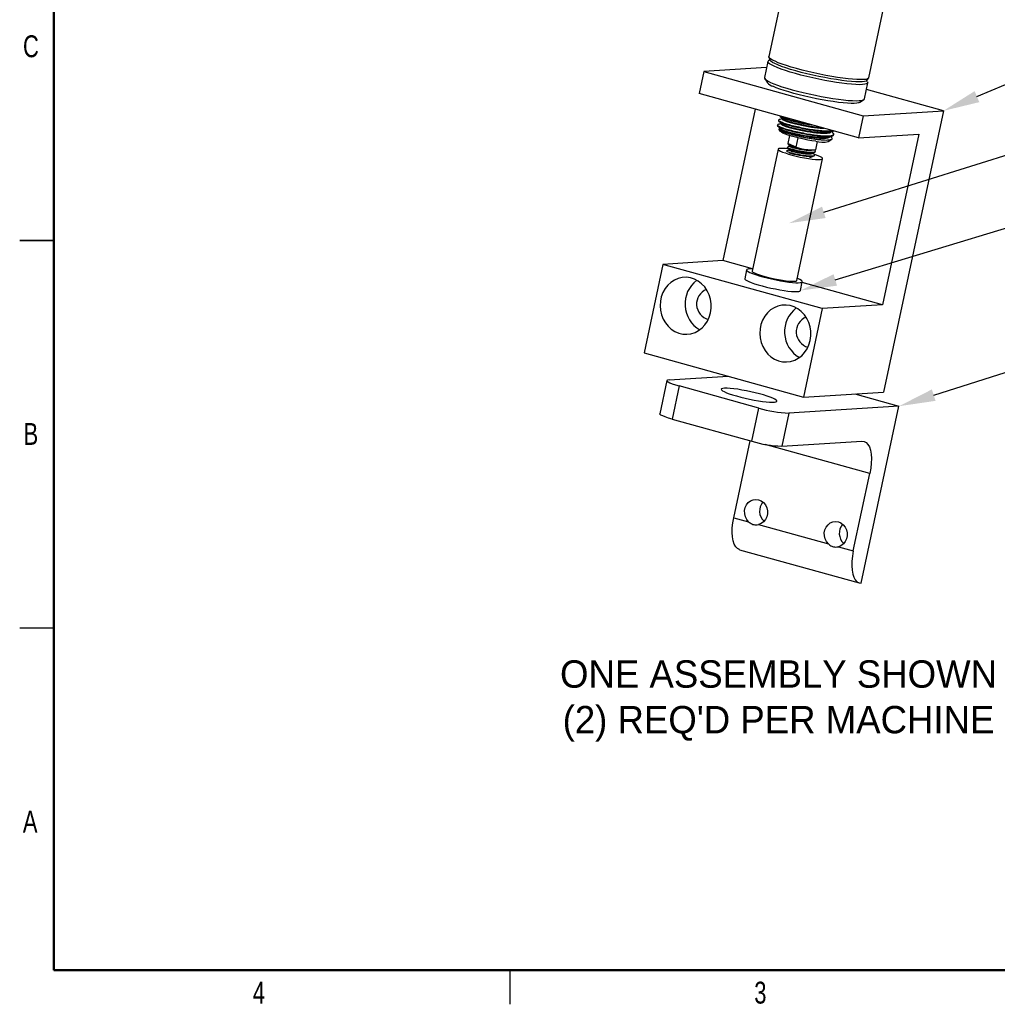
# Model space of a CAD drawing. Header units: inches. Extents: x 0.1 to 21.9, y 0.1 to 16.9.
# Tile 1 of 4: x 0.1 to 10.8, y 0.1 to 10.9. Entities that reach past the tile are written whole.
import ezdxf
from ezdxf import colors
from ezdxf.entities.mleader import LeaderData, LeaderLine
from ezdxf.math import Vec2, Vec3

# ---------------------------------------------------------------- set-up
doc = ezdxf.new("R2010")
doc.units = ezdxf.units.IN
doc.header["$MEASUREMENT"] = 0
doc.styles.add('SLDTEXTSTYLE0', font='TXT', dxfattribs={"width": 0.75})

msp = doc.modelspace()

# ---------------------------------------------------------------- linework, layer by layer
at = {"color": 7, "linetype": 'Continuous', "lineweight": 50}
for p, q in [((0.5, 0.5), (0.5, 16.5)), ((21.5, 0.5), (0.5, 0.5))]:
    msp.add_line(p, q, dxfattribs=at)
at = {"color": 7, "linetype": 'Continuous', "lineweight": 25}
for p, q in [((8.83, 12.809), (8.342, 10.515)), ((9.437, 10.282), (9.926, 12.576)), ((8.351, 10.478), (8.337, 10.469)), ((8.342, 10.51), (8.35, 10.48)), ((8.316, 10.394), (7.628, 10.351)), ((8.33, 10.461), (8.293, 10.284)), ((7.628, 10.351), (7.577, 10.109)), ((7.628, 10.351), (9.377, 9.865)), ((8.295, 10.274), (8.326, 10.227)), ((9.416, 10.253), (9.435, 10.277)), ((9.388, 10.051), (9.426, 10.227)), ((10.255, 9.92), (9.41, 10.155)), ((9.423, 10.238), (9.414, 10.251)), ((9.325, 9.623), (7.577, 10.109)), ((9.334, 10.013), (9.381, 10.043)), ((8.19, 9.938), (7.837, 8.278)), ((8.487, 9.836), (8.486, 9.832)), ((9.377, 9.865), (9.325, 9.623)), ((9.377, 9.865), (10.255, 9.92)), ((10.255, 9.92), (9.599, 6.837)), ((8.435, 9.765), (8.434, 9.758)), ((8.447, 9.819), (8.445, 9.812)), ((8.452, 9.715), (8.465, 9.695)), ((8.464, 9.726), (8.458, 9.724)), ((8.464, 9.728), (8.463, 9.724)), ((8.476, 9.782), (8.475, 9.778)), ((8.553, 9.562), (8.571, 9.648)), ((8.641, 9.522), (8.662, 9.623)), ((8.99, 9.583), (9.03, 9.608)), ((9.01, 9.636), (9.01, 9.636)), ((9.021, 9.689), (9.021, 9.69)), ((9.051, 9.655), (9.052, 9.662)), ((9.325, 9.623), (9.984, 9.664)), ((9.984, 9.664), (9.586, 7.793)), ((8.442, 9.5), (8.158, 8.164)), ((8.543, 9.521), (8.542, 9.516)), ((8.551, 9.56), (8.55, 9.557)), ((8.553, 9.562), (8.635, 9.524)), ((8.574, 9.535), (8.573, 9.531)), ((8.635, 9.524), (8.641, 9.522)), ((8.855, 9.493), (8.875, 9.583)), ((8.534, 9.481), (8.534, 9.48)), ((8.565, 9.495), (8.564, 9.49)), ((8.647, 8.06), (8.931, 9.395)), ((8.812, 9.417), (8.813, 9.421)), ((8.818, 9.415), (8.813, 9.419)), ((8.821, 9.457), (8.822, 9.461)), ((8.852, 9.481), (8.841, 9.49)), ((8.843, 9.431), (8.844, 9.436)), ((8.852, 9.471), (8.853, 9.476)), ((0.5, 8.5), (0.125, 8.5)), ((0.125, 8.5), (0.5, 8.5)), ((7.178, 8.237), (6.972, 7.267)), ((7.837, 8.278), (7.178, 8.237)), ((8.927, 7.752), (7.178, 8.237)), ((8.162, 8.188), (7.837, 8.278)), ((8.097, 8.177), (8.076, 8.08)), ((8.687, 7.95), (8.708, 8.047)), ((9.586, 7.793), (8.706, 8.037)), ((9.586, 7.793), (8.927, 7.752)), ((8.927, 7.752), (8.72, 6.782)), ((6.972, 7.267), (8.72, 6.782)), ((7.222, 6.963), (7.145, 6.599)), ((7.248, 6.971), (7.894, 7.011)), ((7.357, 6.904), (7.28, 6.54)), ((8.231, 6.661), (7.357, 6.904)), ((8.72, 6.782), (9.599, 6.837)), ((9.283, 6.817), (9.768, 6.682)), ((8.154, 6.297), (8.231, 6.661)), ((8.56, 6.607), (8.482, 6.243)), ((9.768, 6.682), (8.56, 6.607)), ((9.354, 4.743), (9.768, 6.682)), ((7.28, 6.54), (8.154, 6.297)), ((7.956, 5.46), (8.135, 6.302)), ((8.482, 6.243), (9.361, 6.298)), ((9.267, 5.096), (9.448, 5.945)), ((7.956, 5.46), (8.119, 5.415)), ((8.229, 5.384), (8.994, 5.172)), ((8.02, 5.109), (9.332, 4.745)), ((9.104, 5.142), (9.267, 5.096)), ((0.5, 4.25), (0.125, 4.25)), ((5.5, 0.5), (5.5, 0.125))]:
    msp.add_line(p, q, dxfattribs=at)
at = {"color": 8, "linetype": 'Continuous', "lineweight": 25}
msp.add_line((9.448, 5.945), (8.301, 6.263), dxfattribs=at)
at = {"color": 7, "linetype": 'Continuous', "lineweight": 25, "flags": 128}
for points in [[(9.153, 10.278), (9.093, 10.286), (9.03, 10.297), (8.966, 10.308), (8.9, 10.322), (8.834, 10.336), (8.768, 10.351), (8.705, 10.367), (8.644, 10.383), (8.587, 10.399), (8.534, 10.416), (8.486, 10.432), (8.444, 10.448), (8.409, 10.463), (8.381, 10.477), (8.36, 10.49), (8.347, 10.501), (8.342, 10.512), (8.342, 10.515)], [(9.141, 10.254), (9.081, 10.262), (9.019, 10.272), (8.954, 10.284), (8.889, 10.297), (8.823, 10.312), (8.758, 10.327), (8.695, 10.342), (8.635, 10.359), (8.579, 10.375), (8.527, 10.391), (8.481, 10.408), (8.441, 10.423), (8.408, 10.438), (8.381, 10.451), (8.363, 10.464), (8.352, 10.475), (8.35, 10.48)], [(9.142, 10.223), (9.082, 10.232), (9.019, 10.242), (8.954, 10.254), (8.888, 10.267), (8.822, 10.281), (8.757, 10.297), (8.693, 10.312), (8.632, 10.329), (8.575, 10.345), (8.522, 10.362), (8.475, 10.378), (8.433, 10.394), (8.398, 10.409), (8.369, 10.423), (8.348, 10.436), (8.335, 10.447), (8.33, 10.457), (8.333, 10.466), (8.337, 10.469)], [(8.293, 10.284), (8.293, 10.281), (8.298, 10.271), (8.311, 10.259), (8.332, 10.246), (8.36, 10.232)], [(9.437, 10.282), (9.435, 10.277), (9.424, 10.27), (9.405, 10.265), (9.379, 10.262), (9.346, 10.262), (9.306, 10.263), (9.26, 10.266), (9.209, 10.271), (9.153, 10.278)], [(8.36, 10.232), (8.395, 10.217), (8.437, 10.201), (8.485, 10.185), (8.537, 10.169), (8.595, 10.152), (8.656, 10.136), (8.719, 10.12), (8.784, 10.105), (8.851, 10.091), (8.916, 10.078), (8.981, 10.066), (9.044, 10.056), (9.104, 10.047), (9.16, 10.04), (9.211, 10.035), (9.257, 10.032), (9.297, 10.031), (9.33, 10.032), (9.356, 10.034), (9.375, 10.039), (9.385, 10.046), (9.388, 10.051)], [(9.334, 10.013), (9.325, 10.008), (9.305, 10.004), (9.278, 10.002), (9.243, 10.002), (9.203, 10.004), (9.156, 10.008), (9.104, 10.013), (9.048, 10.021), (8.989, 10.03), (8.927, 10.041), (8.864, 10.053), (8.8, 10.066), (8.736, 10.081), (8.674, 10.096), (8.615, 10.111), (8.559, 10.127), (8.507, 10.143), (8.461, 10.159), (8.42, 10.174), (8.386, 10.189)], [(9.416, 10.253), (9.407, 10.247), (9.389, 10.242), (9.364, 10.239), (9.332, 10.238), (9.293, 10.239), (9.247, 10.242), (9.196, 10.247), (9.141, 10.254)], [(9.423, 10.238), (9.426, 10.231), (9.423, 10.222), (9.412, 10.216), (9.394, 10.211), (9.368, 10.208), (9.335, 10.207), (9.295, 10.208), (9.249, 10.211), (9.197, 10.217), (9.142, 10.223)], [(8.856, 9.586), (8.814, 9.592), (8.769, 9.6), (8.723, 9.609), (8.677, 9.619), (8.633, 9.63), (8.591, 9.642), (8.554, 9.653), (8.522, 9.665), (8.496, 9.675), (8.478, 9.685), (8.467, 9.693), (8.465, 9.695)], [(8.559, 9.503), (8.523, 9.507), (8.492, 9.508), (8.468, 9.508), (8.452, 9.506), (8.443, 9.502), (8.443, 9.496), (8.452, 9.488), (8.468, 9.479), (8.491, 9.468), (8.522, 9.458), (8.558, 9.446), (8.598, 9.435), (8.641, 9.424), (8.686, 9.414), (8.731, 9.405), (8.775, 9.398), (8.815, 9.392), (8.851, 9.388), (8.882, 9.387), (8.906, 9.387), (8.922, 9.389), (8.93, 9.393), (8.931, 9.4), (8.922, 9.407), (8.906, 9.416), (8.883, 9.427), (8.852, 9.438), (8.843, 9.441)], [(8.57, 9.546), (8.565, 9.548), (8.56, 9.551), (8.556, 9.553), (8.554, 9.555), (8.552, 9.557), (8.551, 9.559), (8.551, 9.561), (8.553, 9.562)], [(8.129, 8.188), (8.111, 8.185), (8.1, 8.181), (8.097, 8.175), (8.102, 8.167), (8.114, 8.158), (8.134, 8.148), (8.161, 8.137), (8.195, 8.125), (8.233, 8.112), (8.276, 8.1), (8.323, 8.088), (8.371, 8.077), (8.42, 8.066), (8.469, 8.057), (8.516, 8.049), (8.56, 8.043), (8.6, 8.039), (8.635, 8.036), (8.664, 8.036), (8.686, 8.037), (8.701, 8.04), (8.708, 8.045), (8.707, 8.052), (8.698, 8.061), (8.682, 8.07), (8.658, 8.081), (8.652, 8.084)], [(8.162, 8.188), (8.155, 8.188), (8.129, 8.188)], [(8.158, 8.164), (8.159, 8.16), (8.167, 8.152), (8.183, 8.143), (8.207, 8.133), (8.237, 8.122), (8.273, 8.111), (8.313, 8.099), (8.357, 8.089), (8.402, 8.079), (8.447, 8.07), (8.49, 8.062), (8.531, 8.057), (8.567, 8.053), (8.597, 8.051), (8.621, 8.051), (8.638, 8.053), (8.646, 8.058), (8.647, 8.06)], [(7.702, 7.707), (7.709, 7.756), (7.708, 7.806), (7.7, 7.856), (7.686, 7.904), (7.664, 7.948), (7.637, 7.989), (7.604, 8.024), (7.567, 8.052), (7.526, 8.074), (7.482, 8.088), (7.437, 8.095), (7.392, 8.093), (7.348, 8.083), (7.306, 8.065), (7.267, 8.04), (7.232, 8.009), (7.202, 7.971), (7.179, 7.929), (7.161, 7.882), (7.151, 7.834), (7.148, 7.784), (7.152, 7.734), (7.163, 7.685), (7.181, 7.638), (7.206, 7.596), (7.236, 7.558), (7.271, 7.526), (7.311, 7.501), (7.353, 7.483), (7.397, 7.473), (7.443, 7.47), (7.487, 7.476), (7.531, 7.49), (7.571, 7.511), (7.608, 7.54), (7.64, 7.574), (7.667, 7.615), (7.688, 7.659), (7.702, 7.707)], [(8.076, 8.08), (8.077, 8.076), (8.083, 8.068), (8.098, 8.059), (8.12, 8.048), (8.148, 8.037), (8.183, 8.025), (8.223, 8.012), (8.267, 8), (8.314, 7.988), (8.363, 7.977), (8.412, 7.967), (8.46, 7.958), (8.507, 7.951), (8.55, 7.945), (8.589, 7.941), (8.622, 7.939), (8.649, 7.939), (8.67, 7.941), (8.682, 7.944), (8.687, 7.95)], [(8.795, 7.403), (8.801, 7.453), (8.801, 7.503), (8.793, 7.553), (8.779, 7.6), (8.757, 7.645), (8.73, 7.685), (8.697, 7.72), (8.659, 7.749), (8.618, 7.771), (8.575, 7.785), (8.53, 7.791), (8.485, 7.789), (8.441, 7.779), (8.399, 7.762), (8.36, 7.737), (8.325, 7.705), (8.295, 7.668), (8.272, 7.625), (8.254, 7.579), (8.244, 7.53), (8.241, 7.48), (8.245, 7.43), (8.256, 7.381), (8.274, 7.335), (8.299, 7.292), (8.329, 7.254), (8.364, 7.223), (8.404, 7.197), (8.446, 7.179), (8.49, 7.169), (8.535, 7.167), (8.58, 7.173), (8.624, 7.186), (8.664, 7.208), (8.701, 7.236), (8.733, 7.271), (8.76, 7.311), (8.781, 7.355), (8.795, 7.403)], [(7.248, 6.971), (7.231, 6.969), (7.223, 6.964), (7.224, 6.957), (7.235, 6.949), (7.254, 6.939), (7.282, 6.927), (7.317, 6.916), (7.357, 6.904)], [(7.986, 6.794), (8.032, 6.782), (8.08, 6.771), (8.129, 6.76), (8.178, 6.75), (8.226, 6.742), (8.271, 6.735), (8.312, 6.731), (8.348, 6.728), (8.378, 6.726), (8.402, 6.727), (8.419, 6.73), (8.428, 6.735), (8.429, 6.741), (8.422, 6.749), (8.408, 6.759), (8.386, 6.769), (8.357, 6.781), (8.322, 6.793), (8.282, 6.805), (8.238, 6.817), (8.192, 6.829), (8.143, 6.84), (8.094, 6.851), (8.045, 6.859), (7.999, 6.867), (7.956, 6.873), (7.917, 6.877), (7.883, 6.879), (7.856, 6.879), (7.836, 6.877), (7.823, 6.873), (7.818, 6.868), (7.821, 6.86), (7.832, 6.852), (7.85, 6.842), (7.875, 6.83), (7.907, 6.819), (7.944, 6.806), (7.986, 6.794)], [(7.28, 6.54), (7.239, 6.552), (7.204, 6.564), (7.177, 6.575), (7.157, 6.585), (7.147, 6.594), (7.145, 6.599)], [(9.361, 6.298), (9.386, 6.295), (9.408, 6.283), (9.427, 6.263), (9.443, 6.235), (9.454, 6.199), (9.462, 6.157), (9.465, 6.109), (9.464, 6.057), (9.458, 6.001), (9.448, 5.945)], [(8.119, 5.415), (8.098, 5.44), (8.084, 5.47), (8.076, 5.503), (8.075, 5.537), (8.082, 5.57), (8.095, 5.6), (8.115, 5.626), (8.14, 5.645), (8.168, 5.657), (8.199, 5.661), (8.229, 5.657), (8.258, 5.645), (8.283, 5.625), (8.303, 5.6), (8.318, 5.569), (8.325, 5.536), (8.325, 5.502), (8.318, 5.47), (8.303, 5.44), (8.283, 5.415), (8.258, 5.396), (8.229, 5.384)], [(8.02, 5.109), (8.018, 5.11), (7.996, 5.122), (7.977, 5.142), (7.961, 5.171), (7.949, 5.206), (7.942, 5.249), (7.938, 5.297), (7.94, 5.349), (7.946, 5.404), (7.956, 5.46)], [(8.994, 5.172), (8.973, 5.197), (8.958, 5.227), (8.95, 5.26), (8.949, 5.294), (8.956, 5.327), (8.97, 5.357), (8.99, 5.383), (9.014, 5.402), (9.043, 5.414), (9.073, 5.418), (9.103, 5.414), (9.132, 5.402), (9.157, 5.382), (9.178, 5.357), (9.192, 5.327), (9.199, 5.294), (9.199, 5.26), (9.192, 5.227), (9.178, 5.197), (9.158, 5.172), (9.132, 5.153), (9.104, 5.142)], [(9.267, 5.096), (9.257, 5.039), (9.251, 4.984), (9.25, 4.932), (9.253, 4.884), (9.261, 4.842), (9.272, 4.806), (9.288, 4.778), (9.307, 4.758), (9.33, 4.746), (9.354, 4.743)]]:
    msp.add_lwpolyline(points, dxfattribs=at)
at = {"color": 7, "linetype": 'Continuous', "lineweight": 25}
for centre, radius, start, end in [((8.429, 10.322), 0.14, 222.3598, 251.9667), ((8.821, 10.05), 0.558, 251.1717, 273.5238), ((8.928, 9.871), 0.294, 255.9037, 282.2777), ((8.797, 9.462), 0.0487, 255.0198, 298.8279), ((7.749, 7.802), 0.328, 127.4814, 239.6532), ((7.722, 7.801), 0.174, 112.2476, 254.887), ((8.841, 7.499), 0.328, 127.4814, 239.6532), ((8.815, 7.497), 0.174, 112.2476, 254.887), ((8.605, 7.91), 1.304, 253.3555, 268.0156), ((8.528, 7.547), 1.304, 253.3555, 268.0156), ((8.389, 5.533), 0.15, 138.7542, 228.3804), ((9.263, 5.29), 0.15, 138.7542, 228.3804)]:
    msp.add_arc(centre, radius, start, end, dxfattribs=at)
for points, knots in [([(8.455, 9.823), (8.451, 9.822), (8.442, 9.819), (8.453, 9.809), (8.482, 9.795), (8.53, 9.778), (8.594, 9.76), (8.668, 9.743), (8.748, 9.727), (8.829, 9.713), (8.905, 9.704), (8.97, 9.699), (9.016, 9.699), (9.031, 9.702), (9.037, 9.703)], [0, 0, 0, 0, 0.063751, 0.153354, 0.241425, 0.329497, 0.419099, 0.507171, 0.595242, 0.684845, 0.772916, 0.860988, 0.950591, 1, 1, 1, 1]), ([(8.487, 9.834), (8.482, 9.832), (8.471, 9.829), (8.459, 9.826), (8.453, 9.824)], [0, 0, 0, 0, 0.428931, 1, 1, 1, 1]), ([(8.461, 9.859), (8.466, 9.855), (8.476, 9.846), (8.486, 9.837), (8.491, 9.833)], [0, 0, 0, 0, 0.5000362, 1, 1, 1, 1]), ([(8.463, 9.859), (8.464, 9.858), (8.467, 9.853), (8.493, 9.842), (8.54, 9.825), (8.604, 9.808), (8.678, 9.79), (8.75, 9.775), (8.795, 9.768), (8.814, 9.765)], [0, 0, 0, 0, 0.055048, 0.220356, 0.385665, 0.553847, 0.719156, 0.884464, 1, 1, 1, 1]), ([(8.472, 9.86), (8.479, 9.856), (8.495, 9.848), (8.542, 9.832), (8.605, 9.814), (8.676, 9.797), (8.726, 9.788), (8.749, 9.783)], [0, 0, 0, 0, 0.178767, 0.390501, 0.605916, 0.81765, 1, 1, 1, 1]), ([(8.486, 9.832), (8.486, 9.832), (8.483, 9.83), (8.493, 9.823), (8.517, 9.811), (8.56, 9.796), (8.617, 9.781), (8.682, 9.766), (8.753, 9.751), (8.825, 9.74), (8.891, 9.732), (8.927, 9.73), (8.945, 9.729)], [0, 0, 0, 0, 0.001933, 0.11474, 0.225617, 0.336495, 0.449302, 0.560179, 0.671057, 0.783863, 0.894741, 1, 1, 1, 1]), ([(8.493, 9.832), (8.494, 9.831), (8.496, 9.828), (8.52, 9.817), (8.562, 9.803), (8.618, 9.788), (8.684, 9.772), (8.755, 9.758), (8.826, 9.747), (8.88, 9.74), (8.905, 9.738), (8.912, 9.738)], [0, 0, 0, 0, 0.0459403, 0.1751577, 0.3043751, 0.4358402, 0.5650576, 0.6942751, 0.8257401, 0.9549575, 1, 1, 1, 1]), ([(8.434, 9.758), (8.434, 9.758), (8.43, 9.756), (8.441, 9.748), (8.469, 9.734), (8.517, 9.718), (8.581, 9.7), (8.655, 9.682), (8.735, 9.666), (8.816, 9.653), (8.892, 9.643), (8.958, 9.638), (9.008, 9.639), (9.042, 9.644), (9.048, 9.651), (9.051, 9.655)], [0, 0, 0, 0, 0.0014472, 0.0857409, 0.168594, 0.2514472, 0.3357409, 0.418594, 0.5014472, 0.5857409, 0.668594, 0.7514472, 0.8357409, 0.918594, 1, 1, 1, 1]), ([(8.444, 9.769), (8.44, 9.768), (8.431, 9.765), (8.441, 9.755), (8.47, 9.741), (8.519, 9.724), (8.582, 9.707), (8.657, 9.689), (8.737, 9.673), (8.818, 9.659), (8.893, 9.65), (8.959, 9.645), (9.01, 9.645), (9.043, 9.651), (9.054, 9.662), (9.053, 9.671), (9.043, 9.678), (9.042, 9.678)], [0, 0, 0, 0, 0.052152, 0.125452, 0.1975, 0.269548, 0.342848, 0.414895, 0.486943, 0.560243, 0.632291, 0.704338, 0.777639, 0.849686, 0.921734, 0.995034, 1, 1, 1, 1]), ([(8.438, 9.752), (8.443, 9.747), (8.453, 9.738), (8.463, 9.73), (8.468, 9.725)], [0, 0, 0, 0, 0.500036, 1, 1, 1, 1]), ([(8.445, 9.812), (8.445, 9.812), (8.441, 9.81), (8.452, 9.802), (8.48, 9.788), (8.529, 9.771), (8.592, 9.754), (8.667, 9.736), (8.747, 9.72), (8.828, 9.707), (8.903, 9.697), (8.969, 9.692), (9.019, 9.693), (9.046, 9.696), (9.05, 9.699), (9.05, 9.699)], [0, 0, 0, 0, 0.001567, 0.092858, 0.182589, 0.272319, 0.36361, 0.453341, 0.543071, 0.634362, 0.724092, 0.813823, 0.905114, 0.994844, 1, 1, 1, 1]), ([(8.475, 9.78), (8.47, 9.779), (8.459, 9.775), (8.448, 9.772), (8.441, 9.77)], [0, 0, 0, 0, 0.428931, 1, 1, 1, 1]), ([(8.449, 9.805), (8.454, 9.801), (8.464, 9.792), (8.474, 9.783), (8.479, 9.779)], [0, 0, 0, 0, 0.500036, 1, 1, 1, 1]), ([(8.458, 9.724), (8.458, 9.724), (8.453, 9.723), (8.45, 9.72), (8.452, 9.714), (8.462, 9.707), (8.479, 9.698), (8.504, 9.688), (8.536, 9.678), (8.573, 9.667), (8.615, 9.655), (8.66, 9.645), (8.708, 9.634), (8.757, 9.625), (8.806, 9.617), (8.853, 9.61), (8.897, 9.605), (8.936, 9.601), (8.97, 9.6), (8.998, 9.601), (9.019, 9.604), (9.032, 9.608), (9.036, 9.615), (9.034, 9.622), (9.027, 9.627), (9.025, 9.629)], [0, 0, 0, 0, 0.003591, 0.048908, 0.093503, 0.139381, 0.184136, 0.230177, 0.275215, 0.321536, 0.366973, 0.413728, 0.459218, 0.505988, 0.552109, 0.599567, 0.645687, 0.693116, 0.739737, 0.7877, 0.834504, 0.882656, 0.929723, 0.978129, 1, 1, 1, 1]), ([(8.463, 9.724), (8.463, 9.724), (8.46, 9.722), (8.47, 9.715), (8.494, 9.703), (8.537, 9.689), (8.594, 9.673), (8.659, 9.658), (8.73, 9.644), (8.802, 9.632), (8.869, 9.624), (8.927, 9.62), (8.972, 9.621), (9.002, 9.625), (9.007, 9.632), (9.009, 9.636)], [0, 0, 0, 0, 0.001446, 0.085829, 0.16877, 0.25171, 0.336093, 0.419034, 0.501974, 0.586357, 0.669298, 0.752238, 0.836621, 0.919561, 1, 1, 1, 1]), ([(8.47, 9.725), (8.471, 9.724), (8.473, 9.72), (8.497, 9.71), (8.539, 9.695), (8.595, 9.68), (8.661, 9.665), (8.732, 9.65), (8.803, 9.639), (8.871, 9.631), (8.928, 9.627), (8.973, 9.627), (8.989, 9.631), (8.996, 9.633)], [0, 0, 0, 0, 0.034559, 0.131764, 0.228969, 0.327865, 0.42507, 0.522276, 0.621171, 0.718377, 0.815582, 0.914478, 1, 1, 1, 1]), ([(8.475, 9.778), (8.475, 9.778), (8.471, 9.776), (8.481, 9.769), (8.506, 9.757), (8.549, 9.742), (8.605, 9.727), (8.671, 9.712), (8.742, 9.698), (8.813, 9.686), (8.88, 9.678), (8.939, 9.674), (8.984, 9.675), (9.014, 9.679), (9.018, 9.686), (9.021, 9.689)], [0, 0, 0, 0, 0.001446, 0.085829, 0.16877, 0.25171, 0.336093, 0.419034, 0.501974, 0.586357, 0.669298, 0.752238, 0.836621, 0.919561, 1, 1, 1, 1]), ([(8.481, 9.779), (8.482, 9.778), (8.485, 9.774), (8.508, 9.764), (8.55, 9.749), (8.607, 9.734), (8.672, 9.718), (8.743, 9.704), (8.815, 9.693), (8.882, 9.685), (8.94, 9.681), (8.984, 9.681), (9, 9.685), (9.008, 9.686)], [0, 0, 0, 0, 0.0345591, 0.1317642, 0.2289693, 0.3278653, 0.4250704, 0.5222755, 0.6211715, 0.7183766, 0.8155817, 0.9144777, 1, 1, 1, 1]), ([(8.997, 9.632), (9.004, 9.634), (9.016, 9.638), (9.029, 9.642), (9.036, 9.644)], [0, 0, 0, 0, 0.499989, 1, 1, 1, 1]), ([(9.009, 9.686), (9.015, 9.688), (9.028, 9.692), (9.041, 9.696), (9.047, 9.698)], [0, 0, 0, 0, 0.499989, 1, 1, 1, 1]), ([(9.026, 9.629), (9.022, 9.632), (9.019, 9.635), (9.016, 9.638), (9.016, 9.638)], [0, 0, 0, 0, 0.975458, 1, 1, 1, 1]), ([(9.043, 9.678), (9.037, 9.683), (9.032, 9.687), (9.027, 9.692), (9.027, 9.692)], [0, 0, 0, 0, 0.984187, 1, 1, 1, 1]), ([(8.545, 9.516), (8.544, 9.515), (8.54, 9.514), (8.559, 9.505), (8.598, 9.494), (8.653, 9.481), (8.714, 9.47), (8.773, 9.463), (8.82, 9.461), (8.848, 9.464), (8.849, 9.47), (8.849, 9.472)], [0, 0, 0, 0, 0.043493, 0.168493, 0.293493, 0.418493, 0.543493, 0.668493, 0.793493, 0.918493, 1, 1, 1, 1]), ([(8.546, 9.521), (8.545, 9.52), (8.541, 9.519), (8.56, 9.51), (8.599, 9.499), (8.654, 9.486), (8.715, 9.475), (8.774, 9.468), (8.821, 9.466), (8.849, 9.469), (8.85, 9.475), (8.85, 9.477)], [0, 0, 0, 0, 0.043493, 0.168493, 0.293493, 0.418493, 0.543493, 0.668493, 0.793493, 0.918493, 1, 1, 1, 1]), ([(8.544, 9.513), (8.548, 9.51), (8.555, 9.504), (8.563, 9.497), (8.566, 9.494)], [0, 0, 0, 0, 0.500135, 1, 1, 1, 1]), ([(8.573, 9.532), (8.568, 9.53), (8.559, 9.527), (8.55, 9.525), (8.545, 9.523)], [0, 0, 0, 0, 0.472866, 1, 1, 1, 1]), ([(8.553, 9.556), (8.552, 9.556), (8.549, 9.554), (8.561, 9.549), (8.57, 9.546)], [0, 0, 0, 0, 0.258129, 1, 1, 1, 1]), ([(8.552, 9.554), (8.556, 9.551), (8.564, 9.544), (8.571, 9.537), (8.575, 9.534)], [0, 0, 0, 0, 0.500135, 1, 1, 1, 1]), ([(8.57, 9.546), (8.58, 9.542), (8.598, 9.535), (8.624, 9.527), (8.635, 9.524)], [0, 0, 0, 0, 0.572939, 1, 1, 1, 1]), ([(8.575, 9.53), (8.574, 9.53), (8.571, 9.529), (8.587, 9.522), (8.619, 9.513), (8.665, 9.503), (8.716, 9.494), (8.764, 9.489), (8.799, 9.488), (8.81, 9.49), (8.814, 9.491)], [0, 0, 0, 0, 0.050357, 0.19506, 0.339764, 0.484468, 0.629172, 0.773876, 0.91858, 1, 1, 1, 1]), ([(8.576, 9.534), (8.579, 9.532), (8.587, 9.528), (8.62, 9.518), (8.666, 9.508), (8.716, 9.5), (8.756, 9.495), (8.773, 9.494), (8.778, 9.494)], [0, 0, 0, 0, 0.176929, 0.36574, 0.554552, 0.743363, 0.932174, 1, 1, 1, 1]), ([(8.537, 9.48), (8.536, 9.48), (8.533, 9.478), (8.551, 9.47), (8.59, 9.458), (8.645, 9.446), (8.707, 9.435), (8.766, 9.427), (8.812, 9.426), (8.84, 9.429), (8.841, 9.434), (8.842, 9.437)], [0, 0, 0, 0, 0.043493, 0.168493, 0.293493, 0.418493, 0.543493, 0.668493, 0.793493, 0.918493, 1, 1, 1, 1]), ([(8.564, 9.491), (8.56, 9.49), (8.551, 9.487), (8.542, 9.484), (8.537, 9.483)], [0, 0, 0, 0, 0.479143, 1, 1, 1, 1]), ([(8.566, 9.49), (8.566, 9.49), (8.563, 9.488), (8.578, 9.482), (8.61, 9.473), (8.656, 9.463), (8.707, 9.454), (8.756, 9.448), (8.794, 9.447), (8.818, 9.45), (8.819, 9.455), (8.819, 9.457)], [0, 0, 0, 0, 0.043433, 0.16824, 0.293047, 0.417854, 0.542661, 0.667468, 0.792275, 0.917082, 1, 1, 1, 1]), ([(8.565, 9.461), (8.573, 9.458), (8.594, 9.452), (8.644, 9.44), (8.705, 9.43), (8.765, 9.422), (8.811, 9.421), (8.839, 9.424), (8.84, 9.429), (8.841, 9.432)], [0, 0, 0, 0, 0.107409, 0.265332, 0.423255, 0.581179, 0.739102, 0.897025, 1, 1, 1, 1]), ([(8.567, 9.493), (8.571, 9.491), (8.578, 9.487), (8.612, 9.478), (8.657, 9.468), (8.708, 9.459), (8.756, 9.454), (8.788, 9.452), (8.797, 9.454), (8.798, 9.454)], [0, 0, 0, 0, 0.152875, 0.316017, 0.479158, 0.6423, 0.805442, 0.968584, 1, 1, 1, 1]), ([(8.795, 9.415), (8.798, 9.416), (8.805, 9.418), (8.812, 9.42), (8.816, 9.422)], [0, 0, 0, 0, 0.398005, 1, 1, 1, 1]), ([(8.799, 9.454), (8.804, 9.455), (8.812, 9.458), (8.821, 9.461), (8.825, 9.462)], [0, 0, 0, 0, 0.499979, 1, 1, 1, 1]), ([(8.844, 9.44), (8.84, 9.444), (8.832, 9.45), (8.825, 9.456), (8.822, 9.459)], [0, 0, 0, 0, 0.527596, 1, 1, 1, 1]), ([(8.119, 5.415), (8.131, 5.406), (8.154, 5.388), (8.194, 5.379), (8.219, 5.383), (8.229, 5.384)], [0, 0, 0, 0, 0.360836, 0.721674, 1, 1, 1, 1]), ([(8.994, 5.172), (9.005, 5.163), (9.029, 5.145), (9.068, 5.136), (9.093, 5.14), (9.104, 5.142)], [0, 0, 0, 0, 0.360836, 0.721674, 1, 1, 1, 1])]:
    msp.add_open_spline(points, degree=3, knots=knots, dxfattribs=at)

# ---------------------------------------------------------------- texts
at = {"color": 7, "linetype": 'Continuous', "lineweight": 0, "char_height": 0.24, "attachment_point": 2, "style": 'SLDTEXTSTYLE0'}
for s, insert in [('C', (0.248, 10.748)), ('B', (0.248, 6.498)), ('A', (0.24, 2.248)), ('4', (2.748, 0.373)), ('3', (8.248, 0.373))]:
    msp.add_mtext(s, dxfattribs=dict(at, insert=insert))
at = {"insert": (8.447, 3.896), "char_height": 0.3, "attachment_point": 2}
msp.add_mtext_dynamic_manual_height_columns("ONE ASSEMBLY SHOWN\\P(2) REQ'D PER MACHINE", width=8.31845, gutter_width=0.069, heights=[0], dxfattribs=at)

# ---------------------------------------------------------------- leaders
ml = msp.add_multileader_mtext('Standard')
ml.set_content('269-18-501', color=256)
ml.set_leader_properties()
ml.build(insert=Vec2(0, 0))
ml.multileader.update_dxf_attribs({"dogleg_length": 0.2, "arrow_head_size": 0.4})
ctx = ml.context
ctx.base_point, ctx.char_height, ctx.arrow_head_size, ctx.landing_gap_size, ctx.plane_origin = Vec3(13.73, 11.307), 0.18, 0.4, 0.09, Vec3(10.255, 9.92)
notes = []
notes.append((ctx, [(0, (1, 1, 0), (13.53, 11.307), (1, 0), 0.2, [(0, [(10.255, 9.92)], 0, [])])]))
ctx.mtext.insert, ctx.mtext.flow_direction = Vec3(13.82, 11.397), 5
ml = msp.add_multileader_mtext('Standard')
ml.set_content('269-18-502', color=256)
ml.set_leader_properties()
ml.build(insert=Vec2(0, 0))
ml.multileader.update_dxf_attribs({"dogleg_length": 0.2, "arrow_head_size": 0.4})
ctx = ml.context
ctx.base_point, ctx.char_height, ctx.arrow_head_size, ctx.landing_gap_size, ctx.plane_origin = Vec3(13.866, 10.291), 0.18, 0.4, 0.09, Vec3(8.562, 8.688)
notes.append((ctx, [(0, (1, 1, 0), (13.666, 10.291), (1, 0), 0.2, [(0, [(8.562, 8.688)], 0, [])])]))
ctx.mtext.insert, ctx.mtext.flow_direction = Vec3(13.956, 10.381), 5
ml = msp.add_multileader_mtext('Standard')
ml.set_content('BUSHING\\PMcMASTER\\P6391K215', color=256)
ml.set_leader_properties()
ml.build(insert=Vec2(0, 0))
ml.multileader.update_dxf_attribs({"dogleg_length": 0.2, "arrow_head_size": 0.4})
ctx = ml.context
ctx.base_point, ctx.char_height, ctx.arrow_head_size, ctx.landing_gap_size, ctx.plane_origin = Vec3(14.067, 9.526), 0.18, 0.4, 0.09, Vec3(8.687, 7.95)
notes.append((ctx, [(0, (1, 1, 0), (13.867, 9.526), (1, 0), 0.2, [(0, [(8.687, 7.95)], 0, [])])]))
ctx.mtext.insert, ctx.mtext.flow_direction = Vec3(14.157, 9.616), 5
ml = msp.add_multileader_mtext('Standard')
ml.set_content('269-18-503', color=256)
ml.set_leader_properties()
ml.build(insert=Vec2(0, 0))
ml.multileader.update_dxf_attribs({"dogleg_length": 0.2, "arrow_head_size": 0.4})
ctx = ml.context
ctx.base_point, ctx.char_height, ctx.arrow_head_size, ctx.landing_gap_size, ctx.plane_origin = Vec3(13.926, 7.942), 0.18, 0.4, 0.09, Vec3(9.768, 6.682)
notes.append((ctx, [(0, (1, 1, 0), (13.726, 7.942), (1, 0), 0.2, [(0, [(9.768, 6.682)], 0, [])])]))
ctx.mtext.insert, ctx.mtext.flow_direction = Vec3(14.016, 8.032), 5
for ctx, leaders in notes:
    for number, flags, end, landing, length, lines in leaders:
        leader = LeaderData()
        leader.index, (leader.has_last_leader_line, leader.has_dogleg_vector, leader.attachment_direction) = number, flags
        leader.last_leader_point, leader.dogleg_vector, leader.dogleg_length = Vec3(end), Vec3(landing), length
        for number, points, colour, breaks in lines:
            line = LeaderLine()
            line.index, line.vertices, line.color, line.breaks = number, Vec3.list(points), colors.encode_raw_color(colour), breaks
            leader.lines.append(line)
        ctx.leaders.append(leader)

doc.saveas('drawing.dxf')
